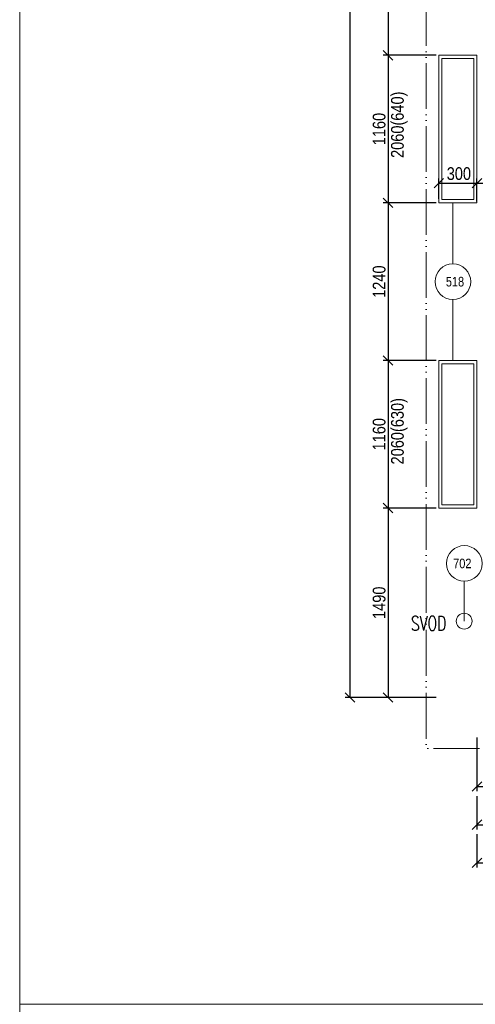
# Model space of a CAD drawing. Header units: millimetres. Extents: x -300958 to -108039, y 30118 to 292543.
# Tile 121 of 256: x -236733 to -233145, y 134957 to 142700. Entities that reach past the tile are written whole.
import ezdxf
from ezdxf.enums import TextEntityAlignment as Align

# ---------------------------------------------------------------- set-up
doc = ezdxf.new("R2010")
doc.units = ezdxf.units.MM
doc.header["$MEASUREMENT"] = 0
doc.linetypes.add('ACAD_ISO05W100', pattern=[33, 24, -3, 0, -3, 0, -3])
doc.layers.get('0').update_dxf_attribs({"lineweight": 13})
doc.layers.get('Defpoints').update_dxf_attribs({"color": 3, "lineweight": 13})
for name, color, linetype, lineweight in [('dims', 7, 'Continuous', 9), ('Materiály', 1, 'Continuous', 13), ('popis', 7, 'Continuous', 9), ('PSV', 7, 'Continuous', 13), ('RAMECEK', 7, 'Continuous', 0), ('tenka', 7, 'Continuous', 13)]:
    doc.layers.add(name, color=color, linetype=linetype, lineweight=lineweight)
doc.styles.add('STYLE-0', font='ARIALN.TTF')
doc.styles.add('Style-Arial', font='arial.ttf')
doc.dimstyles.new('arch', dxfattribs={"dimscale": 50, "dimtxt": 2.5, "dimasz": 2.5, "dimexe": 1.25, "dimexo": 0.9, "dimtad": 1, "dimdec": 0, "dimtxsty": 'STYLE-0', "dimblk": 'ARCHTICK', "dimcen": 2.5, "dimadec": 0, "dimazin": 0, "dimtfac": 1, "dimtdec": 0, "dimtmove": 2, "dimatfit": 3, "dimldrblk": 'ARCHTICK', "dimfxl": 0, "dimarcsym": 0})

# ---------------------------------------------------------------- blocks, each defined once
blk = doc.blocks.new('*U49')
at = {"layer": 'RAMECEK', "linetype": 'Continuous', "lineweight": 0, "flags": 128}
blk.add_lwpolyline([(-15750, -11137.5), (15750, -11137.5), (15750, 11137.5), (-15750, 11137.5)], close=True, dxfattribs=at)
blk = doc.blocks.new('_ArchTick')
at = {"color": 0, "linetype": 'ByBlock', "flags": 128}
blk.add_lwpolyline([(-0.5, -0.5), (0.5, 0.5)], dxfattribs=at)
blk = doc.blocks.new('*D223')
at = {"layer": 'Defpoints', "color": 0, "linetype": 'Continuous'}
for p in [(-233378.7, 143630), (-233832.6, 142420), (-233378.7, 142420)]:
    blk.add_point(p, dxfattribs=at)
at = {"layer": 'dims', "color": 0, "linetype": 'Continuous', "lineweight": -2}
for p, q in [((-233453.7, 143630), (-233870.1, 143630)), ((-233832.6, 143630), (-233832.6, 142420)), ((-233453.7, 142420), (-233870.1, 142420))]:
    blk.add_line(p, q, dxfattribs=at)
at = {"layer": 'dims', "color": 0, "linetype": 'Continuous', "lineweight": -2, "xscale": 75, "yscale": 75, "zscale": 75}
for p, rotation in [((-233832.6, 143630), 90), ((-233832.6, 142420), 270)]:
    blk.add_blockref('_ArchTick', p, dxfattribs=dict(at, rotation=rotation))
at = {"layer": 'dims', "color": 0, "linetype": 'Continuous', "insert": (-233902.4, 143025), "char_height": 100, "attachment_point": 5, "rotation": 90, "style": 'STYLE-0'}
blk.add_mtext('1210', dxfattribs=at)
blk = doc.blocks.new('*D224')
at = {"layer": 'Defpoints', "color": 0, "linetype": 'Continuous'}
for p in [(-233378.7, 142420), (-233832.6, 141260), (-233378.7, 141260)]:
    blk.add_point(p, dxfattribs=at)
at = {"layer": 'dims', "color": 0, "linetype": 'Continuous', "lineweight": -2}
for p, q in [((-233453.7, 142420), (-233870.1, 142420)), ((-233832.6, 142420), (-233832.6, 141260)), ((-233453.7, 141260), (-233870.1, 141260))]:
    blk.add_line(p, q, dxfattribs=at)
at = {"layer": 'dims', "color": 0, "linetype": 'Continuous', "lineweight": -2, "xscale": 75, "yscale": 75, "zscale": 75}
for p, rotation in [((-233832.6, 142420), 90), ((-233832.6, 141260), 270)]:
    blk.add_blockref('_ArchTick', p, dxfattribs=dict(at, rotation=rotation))
at = {"layer": 'dims', "color": 0, "linetype": 'Continuous', "insert": (-233902.4, 141840), "char_height": 100, "attachment_point": 5, "rotation": 90, "style": 'STYLE-0'}
blk.add_mtext('1160', dxfattribs=at)
blk = doc.blocks.new('*D225')
at = {"layer": 'Defpoints', "color": 0, "linetype": 'Continuous'}
for p in [(-233453.7, 141260), (-233832.6, 140020), (-233378.7, 140020)]:
    blk.add_point(p, dxfattribs=at)
at = {"layer": 'dims', "color": 0, "linetype": 'Continuous', "lineweight": -2}
for p, q in [((-233528.7, 141260), (-233870.1, 141260)), ((-233832.6, 141260), (-233832.6, 140020)), ((-233453.7, 140020), (-233870.1, 140020))]:
    blk.add_line(p, q, dxfattribs=at)
at = {"layer": 'dims', "color": 0, "linetype": 'Continuous', "lineweight": -2, "xscale": 75, "yscale": 75, "zscale": 75}
for p, rotation in [((-233832.6, 141260), 90), ((-233832.6, 140020), 270)]:
    blk.add_blockref('_ArchTick', p, dxfattribs=dict(at, rotation=rotation))
at = {"layer": 'dims', "color": 0, "linetype": 'Continuous', "insert": (-233902.4, 140640), "char_height": 100, "attachment_point": 5, "rotation": 90, "style": 'STYLE-0'}
blk.add_mtext('1240', dxfattribs=at)
blk = doc.blocks.new('*D226')
at = {"layer": 'Defpoints', "color": 0, "linetype": 'Continuous'}
for p in [(-233378.7, 140020), (-233832.6, 138860), (-233378.7, 138860)]:
    blk.add_point(p, dxfattribs=at)
at = {"layer": 'dims', "color": 0, "linetype": 'Continuous', "lineweight": -2}
for p, q in [((-233453.7, 140020), (-233870.1, 140020)), ((-233832.6, 140020), (-233832.6, 138860)), ((-233453.7, 138860), (-233870.1, 138860))]:
    blk.add_line(p, q, dxfattribs=at)
at = {"layer": 'dims', "color": 0, "linetype": 'Continuous', "lineweight": -2, "xscale": 75, "yscale": 75, "zscale": 75}
for p, rotation in [((-233832.6, 140020), 90), ((-233832.6, 138860), 270)]:
    blk.add_blockref('_ArchTick', p, dxfattribs=dict(at, rotation=rotation))
at = {"layer": 'dims', "color": 0, "linetype": 'Continuous', "insert": (-233902.4, 139440), "char_height": 100, "attachment_point": 5, "rotation": 90, "style": 'STYLE-0'}
blk.add_mtext('1160', dxfattribs=at)
blk = doc.blocks.new('*D227')
at = {"layer": 'Defpoints', "color": 0, "linetype": 'Continuous'}
for p in [(-233378.7, 138860), (-233832.6, 137370), (-233378.7, 137370)]:
    blk.add_point(p, dxfattribs=at)
at = {"layer": 'dims', "color": 0, "linetype": 'Continuous', "lineweight": -2}
for p, q in [((-233453.7, 138860), (-233870.1, 138860)), ((-233832.6, 138860), (-233832.6, 137370)), ((-233453.7, 137370), (-233870.1, 137370))]:
    blk.add_line(p, q, dxfattribs=at)
at = {"layer": 'dims', "color": 0, "linetype": 'Continuous', "lineweight": -2, "xscale": 75, "yscale": 75, "zscale": 75}
for p, rotation in [((-233832.6, 138860), 90), ((-233832.6, 137370), 270)]:
    blk.add_blockref('_ArchTick', p, dxfattribs=dict(at, rotation=rotation))
at = {"layer": 'dims', "color": 0, "linetype": 'Continuous', "insert": (-233902.4, 138115), "char_height": 100, "attachment_point": 5, "rotation": 90, "style": 'STYLE-0'}
blk.add_mtext('1490', dxfattribs=at)
blk = doc.blocks.new('*D228')
at = {"layer": 'Defpoints', "color": 0, "linetype": 'Continuous'}
for p in [(-233378.7, 154820), (-234132.6, 137370), (-233378.7, 137370)]:
    blk.add_point(p, dxfattribs=at)
at = {"layer": 'dims', "color": 0, "linetype": 'Continuous', "lineweight": -2}
for p, q in [((-233453.7, 154820), (-234170.1, 154820)), ((-234132.6, 154820), (-234132.6, 137370)), ((-233453.7, 137370), (-234170.1, 137370))]:
    blk.add_line(p, q, dxfattribs=at)
at = {"layer": 'dims', "color": 0, "linetype": 'Continuous', "lineweight": -2, "xscale": 75, "yscale": 75, "zscale": 75}
for p, rotation in [((-234132.6, 154820), 90), ((-234132.6, 137370), 270)]:
    blk.add_blockref('_ArchTick', p, dxfattribs=dict(at, rotation=rotation))
at = {"layer": 'dims', "color": 0, "linetype": 'Continuous', "insert": (-234202.4, 146095), "char_height": 100, "attachment_point": 5, "rotation": 90, "style": 'STYLE-0'}
blk.add_mtext('17450', dxfattribs=at)
blk = doc.blocks.new('*D229')
at = {"layer": 'Defpoints', "color": 0, "linetype": 'Continuous'}
for p in [(-233132.6, 136670), (-225882.6, 136670), (-225882.6, 136370)]:
    blk.add_point(p, dxfattribs=at)
at = {"layer": 'dims', "color": 0, "linetype": 'Continuous', "lineweight": -2}
for p, q in [((-233132.6, 136595), (-233132.6, 136332.5)), ((-225882.6, 136595), (-225882.6, 136332.5)), ((-233132.6, 136370), (-225882.6, 136370))]:
    blk.add_line(p, q, dxfattribs=at)
at = {"layer": 'dims', "color": 0, "linetype": 'Continuous', "lineweight": -2, "xscale": 75, "yscale": 75, "zscale": 75, "rotation": 180}
blk.add_blockref('_ArchTick', (-233132.6, 136370), dxfattribs=at)
at = {"layer": 'dims', "color": 0, "linetype": 'Continuous', "lineweight": -2, "xscale": 75, "yscale": 75, "zscale": 75}
blk.add_blockref('_ArchTick', (-225882.6, 136370), dxfattribs=at)
at = {"layer": 'dims', "color": 0, "linetype": 'Continuous', "insert": (-229507.6, 136439.8), "char_height": 100, "attachment_point": 5, "style": 'STYLE-0'}
blk.add_mtext('7250', dxfattribs=at)
blk = doc.blocks.new('*D233')
at = {"layer": 'Defpoints', "color": 0, "linetype": 'Continuous'}
for p in [(-233132.6, 137130.9), (-232632.6, 137130.9), (-232632.6, 136670)]:
    blk.add_point(p, dxfattribs=at)
at = {"layer": 'dims', "color": 0, "linetype": 'Continuous', "lineweight": -2}
for p, q in [((-233132.6, 137055.9), (-233132.6, 136632.5)), ((-232632.6, 137055.9), (-232632.6, 136632.5)), ((-233132.6, 136670), (-232632.6, 136670))]:
    blk.add_line(p, q, dxfattribs=at)
at = {"layer": 'dims', "color": 0, "linetype": 'Continuous', "lineweight": -2, "xscale": 75, "yscale": 75, "zscale": 75, "rotation": 180}
blk.add_blockref('_ArchTick', (-233132.6, 136670), dxfattribs=at)
at = {"layer": 'dims', "color": 0, "linetype": 'Continuous', "lineweight": -2, "xscale": 75, "yscale": 75, "zscale": 75}
blk.add_blockref('_ArchTick', (-232632.6, 136670), dxfattribs=at)
at = {"layer": 'dims', "color": 0, "linetype": 'Continuous', "insert": (-232882.9, 136764.7), "char_height": 100, "attachment_point": 5, "style": 'STYLE-0'}
blk.add_mtext('500', dxfattribs=at)
blk = doc.blocks.new('*D114')
at = {"layer": 'Defpoints', "color": 0, "linetype": 'Continuous'}
for p in [(-232632.6, 141414.6), (-233132.6, 141195.9), (-232632.6, 141204.6)]:
    blk.add_point(p, dxfattribs=at)
at = {"layer": 'dims', "color": 0, "linetype": 'Continuous', "lineweight": -2}
for p, q in [((-233132.6, 141270.9), (-233132.6, 141452.1)), ((-233132.6, 141414.6), (-232632.6, 141414.6)), ((-232632.6, 141279.6), (-232632.6, 141452.1))]:
    blk.add_line(p, q, dxfattribs=at)
at = {"layer": 'dims', "color": 0, "linetype": 'Continuous', "lineweight": -2, "xscale": 75, "yscale": 75, "zscale": 75, "rotation": 180}
blk.add_blockref('_ArchTick', (-233132.6, 141414.6), dxfattribs=at)
at = {"layer": 'dims', "color": 0, "linetype": 'Continuous', "lineweight": -2, "xscale": 75, "yscale": 75, "zscale": 75}
blk.add_blockref('_ArchTick', (-232632.6, 141414.6), dxfattribs=at)
at = {"layer": 'dims', "color": 0, "linetype": 'Continuous', "insert": (-232888.2, 141489), "char_height": 100, "attachment_point": 5, "style": 'STYLE-0'}
blk.add_mtext('500', dxfattribs=at)
blk = doc.blocks.new('*D499')
at = {"layer": 'Defpoints', "color": 0, "linetype": 'Continuous'}
for p in [(-233132.6, 136370), (-216782.6, 136370), (-216782.6, 136070)]:
    blk.add_point(p, dxfattribs=at)
at = {"layer": 'dims', "color": 0, "linetype": 'Continuous', "lineweight": -2}
for p, q in [((-233132.6, 136295), (-233132.6, 136032.5)), ((-216782.6, 136295), (-216782.6, 136032.5)), ((-233132.6, 136070), (-216782.6, 136070))]:
    blk.add_line(p, q, dxfattribs=at)
at = {"layer": 'dims', "color": 0, "linetype": 'Continuous', "lineweight": -2, "xscale": 75, "yscale": 75, "zscale": 75, "rotation": 180}
blk.add_blockref('_ArchTick', (-233132.6, 136070), dxfattribs=at)
at = {"layer": 'dims', "color": 0, "linetype": 'Continuous', "lineweight": -2, "xscale": 75, "yscale": 75, "zscale": 75}
blk.add_blockref('_ArchTick', (-216782.6, 136070), dxfattribs=at)
at = {"layer": 'dims', "color": 0, "linetype": 'Continuous', "insert": (-225423.8, 136139.8), "char_height": 100, "attachment_point": 5, "style": 'STYLE-0'}
blk.add_mtext('16350', dxfattribs=at)
blk = doc.blocks.new('*D1682')
at = {"layer": 'Defpoints', "color": 0, "linetype": 'Continuous'}
for p in [(-233132.6, 141414.6), (-233132.6, 141224.6), (-233432.6, 141215.9)]:
    blk.add_point(p, dxfattribs=at)
at = {"layer": 'dims', "color": 0, "linetype": 'Continuous', "lineweight": -2}
for p, q in [((-233432.6, 141290.9), (-233432.6, 141452.1)), ((-233432.6, 141414.6), (-233132.6, 141414.6)), ((-233132.6, 141299.6), (-233132.6, 141452.1))]:
    blk.add_line(p, q, dxfattribs=at)
at = {"layer": 'dims', "color": 0, "linetype": 'Continuous', "lineweight": -2, "xscale": 75, "yscale": 75, "zscale": 75, "rotation": 180}
blk.add_blockref('_ArchTick', (-233432.6, 141414.6), dxfattribs=at)
at = {"layer": 'dims', "color": 0, "linetype": 'Continuous', "lineweight": -2, "xscale": 75, "yscale": 75, "zscale": 75}
blk.add_blockref('_ArchTick', (-233132.6, 141414.6), dxfattribs=at)
at = {"layer": 'dims', "color": 0, "linetype": 'Continuous', "insert": (-233274.7, 141489), "char_height": 100, "attachment_point": 5, "style": 'STYLE-0'}
blk.add_mtext('300', dxfattribs=at)

msp = doc.modelspace()

# ---------------------------------------------------------------- linework, layer by layer
at = {"layer": 'Materiály', "linetype": 'Continuous'}
for points in [[(-233432.6, 141260), (-233432.6, 142420), (-233132.6, 142420), (-233132.6, 141260)], [(-233407.6, 141285), (-233407.6, 142395), (-233157.6, 142395), (-233157.6, 141285)], [(-233432.6, 138860), (-233432.6, 140020), (-233132.6, 140020), (-233132.6, 138860)], [(-233407.6, 138885), (-233407.6, 139995), (-233157.6, 139995), (-233157.6, 138885)]]:
    msp.add_lwpolyline(points, close=True, dxfattribs=at)
at = {"layer": 'PSV', "linetype": 'Continuous', "lineweight": 0}
for p, q in [((-233323.3, 140780.1), (-233323.3, 141260)), ((-233323.3, 140499.9), (-233323.3, 140020)), ((-233232.6, 138284.3), (-233232.6, 137970))]:
    msp.add_line(p, q, dxfattribs=at)
for centre in [(-233321.6, 140640), (-233231.7, 138424.3)]:
    msp.add_circle(centre, 140.1, dxfattribs=at)
at = {"layer": 'tenka', "linetype": 'ACAD_ISO05W100', "ltscale": 15, "flags": 128}
msp.add_lwpolyline([(-216682.6, 155220), (-233532.6, 155220), (-233532.6, 136970), (-225482.6, 136970), (-225482.6, 138140), (-216782.6, 138140)], dxfattribs=at)
at = {"layer": 'tenka', "linetype": 'Continuous'}
msp.add_circle((-233232.6, 137970), 62.5, dxfattribs=at)

# ---------------------------------------------------------------- block references
at = {"layer": 'RAMECEK', "linetype": 'Continuous', "lineweight": 0}
for p in [(-220982.6, 146095), (-220982.6, 123820)]:
    msp.add_blockref('*U49', p, dxfattribs=at)

# ---------------------------------------------------------------- texts
at = {"layer": 'dims', "linetype": 'Continuous', "style": 'STYLE-0'}
for s, p in [('2060(640)', (-233758.9, 141873.9)), ('2060(630)', (-233758.9, 139463.7))]:
    msp.add_text(s, height=100, rotation=90, dxfattribs=at).set_placement(p, align=Align.MIDDLE_CENTER)
at = {"layer": 'popis', "linetype": 'Continuous', "insert": (-233651.7, 137953.1), "char_height": 112, "attachment_point": 4, "rotation": 0.00116, "line_spacing_factor": 0.765173, "style": 'Style-Arial'}
msp.add_mtext('{\\Fromans|c238;\\W0.71429;SVOD}', dxfattribs=at)
at = {"layer": 'PSV', "linetype": 'Continuous', "lineweight": 0, "style": 'STYLE-0'}
for s, p in [('518', (-233305.2, 140640)), ('702', (-233247.6, 138424.3))]:
    msp.add_text(s, height=75, dxfattribs=at).set_placement(p, align=Align.MIDDLE_CENTER)

# ---------------------------------------------------------------- dimensions: what is measured, and where the dimension line sits
at = {"layer": 'dims', "linetype": 'Continuous'}
for base, p1, p2, picture, middle in [((-234132.6, 137370), (-233378.7, 154820), (-233378.7, 137370), '*D228', (-234202.4, 146095)), ((-233832.6, 142420), (-233378.7, 143630), (-233378.7, 142420), '*D223', (-233902.4, 143025)), ((-233832.6, 141260), (-233378.7, 142420), (-233378.7, 141260), '*D224', (-233902.4, 141840)), ((-233832.6, 140020), (-233453.7, 141260), (-233378.7, 140020), '*D225', (-233902.4, 140640)), ((-233832.6, 138860), (-233378.7, 140020), (-233378.7, 138860), '*D226', (-233902.4, 139440)), ((-233832.6, 137370), (-233378.7, 138860), (-233378.7, 137370), '*D227', (-233902.4, 138115))]:
    dim = msp.add_linear_dim(base=base, p1=p1, p2=p2, angle=270, dimstyle='arch', override={"dimtxt": 2, "dimasz": 1.5, "dimexe": 0.75, "dimexo": 1.5, "dimgap": 0.375, "dimcen": 0.05}, dxfattribs=at)
    dim.commit()
    dim.dimension.update_dxf_attribs({"geometry": picture, "text_midpoint": middle})
for base, p1, p2, picture, middle in [((-233132.6, 141414.6), (-233432.6, 141215.9), (-233132.6, 141224.6), '*D1682', (-233274.7, 141489)), ((-232632.6, 141414.6), (-233132.6, 141195.9), (-232632.6, 141204.6), '*D114', (-232888.2, 141489)), ((-232632.6, 136670), (-233132.6, 137130.9), (-232632.6, 137130.9), '*D233', (-232882.9, 136764.7)), ((-216782.6, 136070), (-233132.6, 136370), (-216782.6, 136370), '*D499', (-225423.8, 136139.8))]:
    dim = msp.add_linear_dim(base=base, p1=p1, p2=p2, dimstyle='arch', override={"dimtxt": 2, "dimasz": 1.5, "dimexe": 0.75, "dimexo": 1.5, "dimgap": 0.375, "dimcen": 0.05}, dxfattribs=at)
    dim.commit()
    dim.dimension.update_dxf_attribs({"geometry": picture, "text_midpoint": middle, "dimtype": 160})
dim = msp.add_linear_dim(base=(-225882.6, 136370), p1=(-233132.6, 136670), p2=(-225882.6, 136670), dimstyle='arch', override={"dimtxt": 2, "dimasz": 1.5, "dimexe": 0.75, "dimexo": 1.5, "dimgap": 0.375, "dimcen": 0.05}, dxfattribs=at)
dim.commit()
dim.dimension.update_dxf_attribs({"geometry": '*D229', "text_midpoint": (-229507.6, 136439.8)})

doc.saveas('drawing.dxf')
